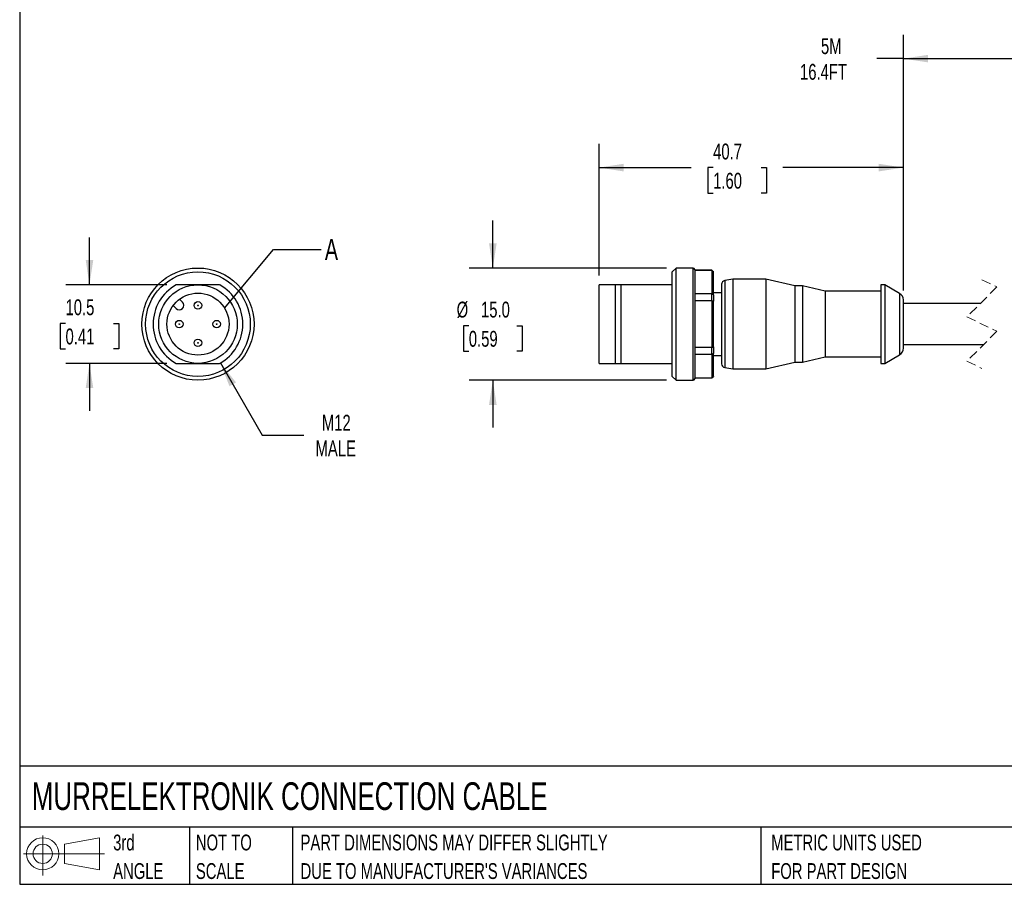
# Model space of a CAD drawing. Header units: millimetres. Extents: x 6 to 273, y 6 to 210.
# Tile 1 of 3: x 6 to 138, y 6 to 122. Entities that reach past the tile are written whole.
import ezdxf

# ---------------------------------------------------------------- set-up
doc = ezdxf.new("R2010")
doc.units = ezdxf.units.MM
doc.linetypes.add('SLD-Dashed', pattern=[1.905, 1.27, -0.635])
doc.linetypes.add('SLD-Solid', pattern=[0])
doc.layers.add('DIMENSIONS', color=140, linetype='SLD-Solid', lineweight=25)
doc.layers.add('TEXT', color=140, linetype='SLD-Solid', lineweight=25)
doc.layers.add('SLD-DEFPOINTS', color=7, linetype='Continuous')
doc.styles.add('SLDTEXTSTYLE0', font='TXT', dxfattribs={"width": 0.7})
doc.dimstyles.new('SLDDIMSTYLE0', dxfattribs={"dimtxt": 2.158008, "dimasz": 3.302, "dimexe": 0, "dimexo": 0.0625, "dimgap": 0.539502, "dimtad": 0, "dimtih": 1, "dimtoh": 1, "dimdec": 1, "dimrnd": 1e-09, "dimzin": 12, "dimdsep": 46, "dimtxsty": 'SLDTEXTSTYLE0', "dimsah": 1, "dimcen": 0, "dimadec": 0, "dimazin": 3, "dimtfac": 1, "dimtdec": 1, "dimtofl": 0, "dimtmove": 0, "dimatfit": 3, "dimfxl": 0, "dimfrac": 2, "dimtolj": 1, "dimtzin": 12, "dimarcsym": 0})
doc.dimstyles.new('SLDDIMSTYLE1', dxfattribs={"dimtxt": 2.158008, "dimasz": 3.302, "dimexe": 0, "dimexo": 0.0625, "dimgap": 0.539502, "dimtad": 0, "dimtih": 1, "dimtoh": 1, "dimdec": 1, "dimrnd": 1e-09, "dimzin": 12, "dimdsep": 46, "dimtxsty": 'SLDTEXTSTYLE0', "dimsah": 1, "dimcen": 0.09, "dimadec": 0, "dimazin": 3, "dimtfac": 1, "dimtdec": 1, "dimtmove": 0, "dimatfit": 0, "dimfxl": 0, "dimfrac": 2, "dimtolj": 1, "dimtzin": 12, "dimarcsym": 0})
doc.dimstyles.new('SLDDIMSTYLE2', dxfattribs={"dimtxt": 0.18, "dimasz": 3.302, "dimexe": 0, "dimexo": 0.0625, "dimgap": 0, "dimtad": 0, "dimtih": 1, "dimtoh": 1, "dimdec": 0, "dimrnd": 1e-09, "dimzin": 0, "dimdsep": 46, "dimtxsty": 'Standard', "dimblk1": 'NONE', "dimblk2": 'NONE', "dimsah": 1, "dimcen": 0.09, "dimadec": 0, "dimazin": 0, "dimtfac": 3.302, "dimtdec": 0, "dimtofl": 0, "dimtmove": 0, "dimatfit": 3, "dimldrblk": 'NONE', "dimfxl": 0, "dimfrac": 2, "dimtolj": 1, "dimtzin": 0, "dimarcsym": 0})
doc.dimstyles.new('SLDDIMSTYLE3', dxfattribs={"dimtxt": 2.158008, "dimasz": 3.302, "dimexe": 0, "dimexo": 0.0625, "dimgap": 0.539502, "dimtad": 0, "dimtih": 1, "dimtoh": 1, "dimdec": 1, "dimrnd": 1e-09, "dimzin": 4, "dimdsep": 46, "dimtxsty": 'SLDTEXTSTYLE0', "dimsah": 1, "dimcen": 0.09, "dimadec": 0, "dimazin": 1, "dimtfac": 1, "dimtdec": 1, "dimtmove": 0, "dimatfit": 0, "dimfxl": 0, "dimfrac": 2, "dimtolj": 1, "dimtzin": 12, "dimarcsym": 0})
doc.dimstyles.new('SLDDIMSTYLE5', dxfattribs={"dimtxt": 2.158008, "dimasz": 3.302, "dimexe": 0, "dimexo": 0.0625, "dimgap": 0.539502, "dimtad": 0, "dimtih": 1, "dimtoh": 1, "dimdec": 1, "dimrnd": 1e-09, "dimzin": 12, "dimdsep": 46, "dimtxsty": 'SLDTEXTSTYLE0', "dimsah": 1, "dimcen": 0.09, "dimadec": 0, "dimazin": 3, "dimtfac": 1, "dimtdec": 1, "dimtofl": 0, "dimtmove": 0, "dimatfit": 3, "dimfxl": 0, "dimfrac": 2, "dimtolj": 1, "dimtzin": 12, "dimarcsym": 0})

# ---------------------------------------------------------------- blocks, each defined once
blk = doc.blocks.new('Block11')
at = {"color": 7, "linetype": 'SLD-Solid', "lineweight": 18}
for p, q in [((2.59, 5.31), (2.59, 0)), ((5.48, 4.17), (10.18, 5.03)), ((5.48, 1.6), (5.48, 4.17)), ((10.18, 5.03), (10.18, 0.73)), ((0, 2.88), (10.87, 2.88)), ((5.48, 1.6), (10.18, 0.73))]:
    blk.add_line(p, q, dxfattribs=at)
for radius in [2.15, 1.29]:
    blk.add_circle((2.59, 2.88), radius, dxfattribs=at)
blk = doc.blocks.new('Block12')
at = {"layer": 'SLD-DEFPOINTS'}
blk.add_blockref('Block11', (0, 0), dxfattribs=at)
blk = doc.blocks.new('SW_NOTE_0_2')
at = {"layer": 'TEXT', "color": 0, "char_height": 2.1167, "attachment_point": 1, "style": 'SLDTEXTSTYLE0'}
for s, insert in [('PART DIMENSIONS MAY DIFFER SLIGHTLY', (0, 2.73)), ("DUE TO MANUFACTURER'S VARIANCES", (0, -1.09))]:
    blk.add_mtext(s, dxfattribs=dict(at, insert=insert))
blk = doc.blocks.new('SW_NOTE_0_3')
at = {"layer": 'TEXT', "color": 0, "char_height": 2.117, "attachment_point": 1, "style": 'SLDTEXTSTYLE0'}
for s, insert in [('NOT TO', (0, 2.73)), ('SCALE', (0, -1.09))]:
    blk.add_mtext(s, dxfattribs=dict(at, insert=insert))
blk = doc.blocks.new('SW_NOTE_0_4')
at = {"layer": 'TEXT', "color": 0, "char_height": 2.117, "attachment_point": 1, "style": 'SLDTEXTSTYLE0'}
for s, insert in [('3rd', (0, 2.73)), ('ANGLE', (0, -1.09))]:
    blk.add_mtext(s, dxfattribs=dict(at, insert=insert))
blk = doc.blocks.new('SW_NOTE_0_5')
at = {"layer": 'TEXT', "color": 0, "char_height": 2.1167, "attachment_point": 1, "style": 'SLDTEXTSTYLE0'}
for s, insert in [('METRIC UNITS USED', (0, 2.73)), ('FOR PART DESIGN', (0, -1.09))]:
    blk.add_mtext(s, dxfattribs=dict(at, insert=insert))
blk = doc.blocks.new('_D')
at = {"layer": 'DIMENSIONS'}
for p, q in [((33.19, 76.08), (38.77, 66.41)), ((38.77, 66.41), (44.33, 66.41))]:
    blk.add_line(p, q, dxfattribs=at)
blk.add_solid([(33.19, 76.08), (34.4, 72.96), (35.28, 73.47)], dxfattribs=at)
at = {"layer": 'DIMENSIONS', "char_height": 2.117, "attachment_point": 1, "style": 'SLDTEXTSTYLE0'}
for s, insert in [('M12', (46.76, 69.14)), ('MALE', (45.91, 65.71))]:
    blk.add_mtext(s, dxfattribs=dict(at, insert=insert))
blk = doc.blocks.new('_D_1')
at = {"layer": 'DIMENSIONS'}
for p, q in [((15.68, 86.52), (15.68, 92.87)), ((26.02, 86.52), (12.51, 86.52)), ((12.48, 81.37), (11.75, 81.37)), ((11.75, 81.37), (11.75, 77.94)), ((18.89, 81.37), (19.61, 81.37)), ((19.61, 81.37), (19.61, 77.94)), ((11.75, 77.94), (12.48, 77.94)), ((19.61, 77.94), (18.89, 77.94)), ((26.02, 76.02), (12.51, 76.02)), ((15.68, 76.02), (15.68, 69.67))]:
    blk.add_line(p, q, dxfattribs=at)
for points in [[(15.68, 86.52), (16.19, 89.83), (15.18, 89.83)], [(15.68, 76.02), (15.18, 72.72), (16.19, 72.72)]]:
    blk.add_solid(points, dxfattribs=at)
at = {"layer": 'DIMENSIONS', "char_height": 2.117, "attachment_point": 1, "style": 'SLDTEXTSTYLE0'}
for s, insert in [('10.5', (12.48, 84.58)), ('0.41', (12.48, 80.67))]:
    blk.add_mtext(s, dxfattribs=dict(at, insert=insert))
blk = doc.blocks.new('_None')
blk = doc.blocks.new('_D_2')
at = {"layer": 'DIMENSIONS'}
for p, q in [((69.62, 88.77), (69.62, 95.12)), ((92.85, 88.77), (66.44, 88.77)), ((66.41, 81.06), (65.69, 81.06)), ((65.69, 81.06), (65.69, 77.63)), ((72.82, 81.06), (73.55, 81.06)), ((73.55, 81.06), (73.55, 77.63)), ((65.69, 77.63), (66.41, 77.63)), ((73.55, 77.63), (72.82, 77.63)), ((92.85, 73.77), (66.44, 73.77)), ((69.62, 73.77), (69.62, 67.42))]:
    blk.add_line(p, q, dxfattribs=at)
for points in [[(69.62, 88.77), (70.13, 92.08), (69.11, 92.08)], [(69.62, 73.77), (69.11, 70.47), (70.13, 70.47)]]:
    blk.add_solid(points, dxfattribs=at)
at = {"layer": 'DIMENSIONS', "char_height": 2.117, "attachment_point": 1, "style": 'SLDTEXTSTYLE0'}
for s, insert in [('%%c', (64.78, 84.27)), ('15.0', (68.04, 84.27)), ('0.59', (66.41, 80.36))]:
    blk.add_mtext(s, dxfattribs=dict(at, insert=insert))
blk = doc.blocks.new('_D_4')
at = {"layer": 'DIMENSIONS'}
for p, q in [((83.82, 87.79), (83.82, 105.38)), ((124.52, 85.77), (124.52, 105.38)), ((83.82, 102.2), (96.15, 102.2)), ((99.08, 102.2), (98.35, 102.2)), ((98.35, 102.2), (98.35, 98.77)), ((105.49, 102.2), (106.22, 102.2)), ((106.22, 102.2), (106.22, 98.77)), ((124.52, 102.2), (108.42, 102.2)), ((98.35, 98.77), (99.08, 98.77)), ((106.22, 98.77), (105.49, 98.77))]:
    blk.add_line(p, q, dxfattribs=at)
for points in [[(83.82, 102.2), (87.12, 101.69), (87.12, 102.71)], [(124.52, 102.2), (121.22, 102.71), (121.22, 101.69)]]:
    blk.add_solid(points, dxfattribs=at)
at = {"layer": 'DIMENSIONS', "char_height": 2.117, "attachment_point": 1, "style": 'SLDTEXTSTYLE0'}
for s, insert in [('40.7', (99.08, 105.41)), ('1.60', (99.08, 101.5))]:
    blk.add_mtext(s, dxfattribs=dict(at, insert=insert))
blk = doc.blocks.new('_D_6')
at = {"layer": 'DIMENSIONS'}
for p, q in [((124.52, 85.77), (124.52, 119.95)), ((149.25, 85.89), (149.25, 119.95)), ((142.31, 115.36), (143.72, 118.18)), ((143.72, 118.18), (144.43, 116.77)), ((124.52, 116.77), (120.96, 116.77)), ((124.52, 116.77), (141.6, 116.77)), ((141.6, 116.77), (142.31, 115.36)), ((144.43, 116.77), (149.25, 116.77))]:
    blk.add_line(p, q, dxfattribs=at)
for points in [[(124.52, 116.77), (127.82, 116.27), (127.82, 117.28)], [(149.25, 116.77), (145.95, 117.28), (145.95, 116.27)]]:
    blk.add_solid(points, dxfattribs=at)
at = {"layer": 'DIMENSIONS', "char_height": 2.117, "attachment_point": 1, "style": 'SLDTEXTSTYLE0'}
for s, insert in [('5M', (113.5, 119.5)), ('16.4FT', (110.7, 116.07))]:
    blk.add_mtext(s, dxfattribs=dict(at, insert=insert))

msp = doc.modelspace()

# ---------------------------------------------------------------- linework, layer by layer
for p, q in [((94.12, 88.77), (93.62, 88.27)), ((93.62, 74.27), (93.62, 88.27)), ((96.42, 88.77), (94.12, 88.77)), ((94.12, 73.77), (94.12, 88.77)), ((96.42, 73.77), (96.42, 88.77)), ((96.62, 88.57), (96.62, 81.27)), ((98.92, 88.47), (96.62, 88.47)), ((98.92, 88.45), (96.62, 88.45)), ((99.12, 88.27), (98.92, 88.47)), ((98.92, 88.45), (98.92, 88.47)), ((98.92, 88.45), (98.92, 85.35)), ((99.12, 88.27), (99.12, 88.25)), ((99.12, 85.2), (99.12, 88.25)), ((101.72, 87.27), (100.63, 87.08)), ((100.63, 87.08), (100.63, 75.46)), ((106.12, 87.27), (101.72, 87.27)), ((101.72, 87.27), (101.72, 75.27)), ((110.02, 86.37), (106.12, 87.27)), ((106.12, 87.27), (106.12, 75.27)), ((30.19, 86.52), (27.29, 86.52)), ((33.09, 86.52), (30.19, 86.52)), ((86.02, 86.52), (83.82, 86.52)), ((83.82, 76.02), (83.82, 86.52)), ((86.02, 76.02), (86.02, 86.52)), ((86.77, 86.52), (86.02, 86.52)), ((86.77, 76.02), (86.77, 86.52)), ((93.62, 86.52), (86.77, 86.52)), ((100.22, 86.59), (100.22, 75.96)), ((111.02, 86.37), (110.02, 86.37)), ((110.02, 86.37), (110.02, 76.17)), ((114.05, 85.67), (111.02, 86.37)), ((111.02, 86.37), (111.02, 76.17)), ((121.52, 85.67), (114.05, 85.67)), ((114.05, 85.67), (114.05, 76.87)), ((122.02, 86.52), (121.52, 86.52)), ((121.52, 86.52), (121.52, 76.02)), ((124.02, 85.37), (122.02, 86.52)), ((122.02, 86.52), (122.02, 76.02)), ((27.71, 84.6), (28.1, 84.21)), ((96.62, 85.35), (98.92, 85.35)), ((98.92, 84.37), (96.62, 84.37)), ((98.92, 84.37), (98.92, 85.35)), ((98.92, 84.37), (98.92, 78.18)), ((100.22, 85.47), (99.12, 85.47)), ((99.12, 85.2), (99.12, 84.32)), ((99.12, 78.22), (99.12, 84.32)), ((124.02, 85.37), (124.02, 77.18)), ((124.52, 78.04), (124.52, 84.5)), ((27.26, 83.36), (26.86, 83.75)), ((134.8, 84.02), (124.52, 84.02)), ((96.62, 81.27), (96.62, 73.97)), ((96.62, 78.18), (98.92, 78.18)), ((98.92, 77.19), (98.92, 78.18)), ((99.12, 78.22), (99.12, 77.34)), ((124.52, 78.52), (135.23, 78.52)), ((98.92, 77.19), (96.62, 77.19)), ((98.92, 77.19), (98.92, 74.1)), ((99.12, 74.29), (99.12, 77.34)), ((99.12, 77.07), (100.22, 77.07)), ((111.02, 76.17), (114.05, 76.87)), ((114.05, 76.87), (121.52, 76.87)), ((122.02, 76.02), (124.02, 77.18)), ((27.29, 76.02), (30.19, 76.02)), ((30.19, 76.02), (33.09, 76.02)), ((83.82, 76.02), (86.02, 76.02)), ((86.02, 76.02), (86.77, 76.02)), ((86.77, 76.02), (93.62, 76.02)), ((100.63, 75.46), (101.72, 75.27)), ((101.72, 75.27), (106.12, 75.27)), ((106.12, 75.27), (110.02, 76.17)), ((110.02, 76.17), (111.02, 76.17)), ((121.52, 76.02), (122.02, 76.02)), ((93.62, 74.27), (94.12, 73.77)), ((94.12, 73.77), (96.42, 73.77)), ((96.62, 74.1), (98.92, 74.1)), ((96.62, 74.07), (98.92, 74.07)), ((98.92, 74.07), (99.12, 74.27)), ((98.92, 74.07), (98.92, 74.1)), ((99.12, 74.29), (99.12, 74.27))]:
    msp.add_line(p, q)
at = {"color": 7, "linetype": 'SLD-Dashed', "lineweight": 18}
for p, q in [((135.02, 87.2), (137.02, 86.24)), ((137.02, 86.24), (133.02, 82.24)), ((133.02, 82.24), (137.02, 80.31)), ((137.02, 80.31), (133.02, 76.31)), ((133.02, 76.31), (135.02, 75.35))]:
    msp.add_line(p, q, dxfattribs=at)
at = {"flags": 128}
for points in [[(99.12, 88.25), (99.01, 88.36), (98.92, 88.45)], [(98.92, 85.35), (99.03, 85.27), (99.12, 85.2)], [(99.12, 84.32), (99.01, 84.35), (98.92, 84.37)], [(98.92, 78.18), (99.03, 78.2), (99.12, 78.22)], [(99.12, 77.34), (99.01, 77.26), (98.92, 77.19)], [(98.92, 74.1), (99.03, 74.21), (99.12, 74.29)]]:
    msp.add_lwpolyline(points, dxfattribs=at)
for centre, radius in [((30.19, 81.27), 7.5), ((30.19, 81.27), 7), ((30.19, 81.27), 5.25), ((30.19, 81.27), 4.15), ((30.19, 83.77), 0.5), ((30.19, 83.77), 0.05), ((27.69, 81.27), 0.5), ((32.69, 81.27), 0.5), ((27.69, 81.27), 0.05), ((32.69, 81.27), 0.05), ((30.19, 78.77), 0.5), ((30.19, 78.77), 0.05)]:
    msp.add_circle(centre, radius)
for centre, radius, start, end in [((96.42, 88.57), 0.2, 0.0007, 89.9993), ((100.72, 86.59), 0.5, 99.9995, 180), ((30.19, 81.27), 6, 118.955, 241.045), ((30.19, 81.27), 6, 298.955, 61.045), ((123.52, 84.5), 1, 0, 59.9999), ((27.68, 83.78), 0.6, 225, 45), ((123.52, 78.04), 1, 300.0001, 360), ((100.72, 75.96), 0.5, 180, 260.0005), ((96.42, 73.97), 0.2, 270.0007, 359.9993)]:
    msp.add_arc(centre, radius, start, end)
at = {"layer": 'TEXT'}
for p, q in [((6.35, 209.55), (6.35, 6.35)), ((273.05, 22.13), (6.35, 22.13)), ((273.05, 13.97), (6.35, 13.97)), ((29.04, 13.97), (29.04, 6.35)), ((42.84, 13.97), (42.84, 6.35)), ((105.48, 13.97), (105.48, 6.35)), ((6.35, 6.35), (273.05, 6.35))]:
    msp.add_line(p, q, dxfattribs=at)
msp.add_circle((30.19, 81.27), 4.15, dxfattribs=at)

# ---------------------------------------------------------------- block references
at = {"layer": 'SLD-DEFPOINTS'}
msp.add_blockref('Block12', (6.84, 7.55), dxfattribs=at)
at = {"layer": 'TEXT'}
for name, p in [('SW_NOTE_0_4', (18.85, 10.27)), ('SW_NOTE_0_3', (29.91, 10.27)), ('SW_NOTE_0_2', (43.91, 10.27)), ('SW_NOTE_0_5', (106.85, 10.27))]:
    msp.add_blockref(name, p, dxfattribs=at)

# ---------------------------------------------------------------- texts
at = {"layer": 'TEXT', "attachment_point": 1, "style": 'SLDTEXTSTYLE0'}
for s, insert, char_height in [('A', (47.16, 92.65), 2.82), ('MURRELEKTRONIK CONNECTION CABLE', (7.97, 19.99), 3.7042)]:
    msp.add_mtext(s, dxfattribs=dict(at, insert=insert, char_height=char_height))

# ---------------------------------------------------------------- dimensions: what is measured, and where the dimension line sits
at = {"layer": 'DIMENSIONS'}
dim = msp.add_linear_dim(base=(149.25, 116.77), p1=(124.52, 84.5), p2=(149.25, 84.62), text='5M\\P16.4FT', dimstyle='SLDDIMSTYLE5', dxfattribs=at)
dim.commit()
dim.dimension.update_dxf_attribs({"geometry": '_D_6', "text_midpoint": (115.59, 116.77), "dimtype": 160})
dim = msp.add_linear_dim(base=(124.52, 102.2), p1=(83.82, 86.52), p2=(124.52, 84.5), dimstyle='SLDDIMSTYLE5', dxfattribs=at)
dim.commit()
dim.dimension.update_dxf_attribs({"geometry": '_D_4', "text_midpoint": (102.29, 102.2), "dimtype": 160})
dim = msp.add_linear_dim(base=(69.62, 88.77), p1=(94.12, 73.77), p2=(94.12, 88.77), angle=90, text='%%c<>', dimstyle='SLDDIMSTYLE3', dxfattribs=at)
dim.commit()
dim.dimension.update_dxf_attribs({"geometry": '_D_2', "text_midpoint": (69.62, 81.06), "dimtype": 160})
dim = msp.add_linear_dim(base=(15.68, 76.02), p1=(27.29, 86.52), p2=(27.29, 76.02), angle=90, dimstyle='SLDDIMSTYLE1', dxfattribs=at)
dim.commit()
dim.dimension.update_dxf_attribs({"geometry": '_D_1', "text_midpoint": (15.68, 81.37), "dimtype": 160})
dim = msp.add_radius_dim(center=(30.19, 81.27), mpoint=(33.19, 76.08), text='M12\\PMALE', dimstyle='SLDDIMSTYLE0', override={"dimpost": '<>'}, dxfattribs=at)
dim.commit()
dim.dimension.update_dxf_attribs({"geometry": '_D', "text_midpoint": (49.74, 66.41), "dimtype": 164})

# ---------------------------------------------------------------- leaders
at = {"layer": 'TEXT', "has_arrowhead": 0}
msp.add_leader([(33.74, 83.42), (40.31, 91.24), (46.66, 91.24)], dimstyle='SLDDIMSTYLE2', dxfattribs=at)

doc.saveas('drawing.dxf')
